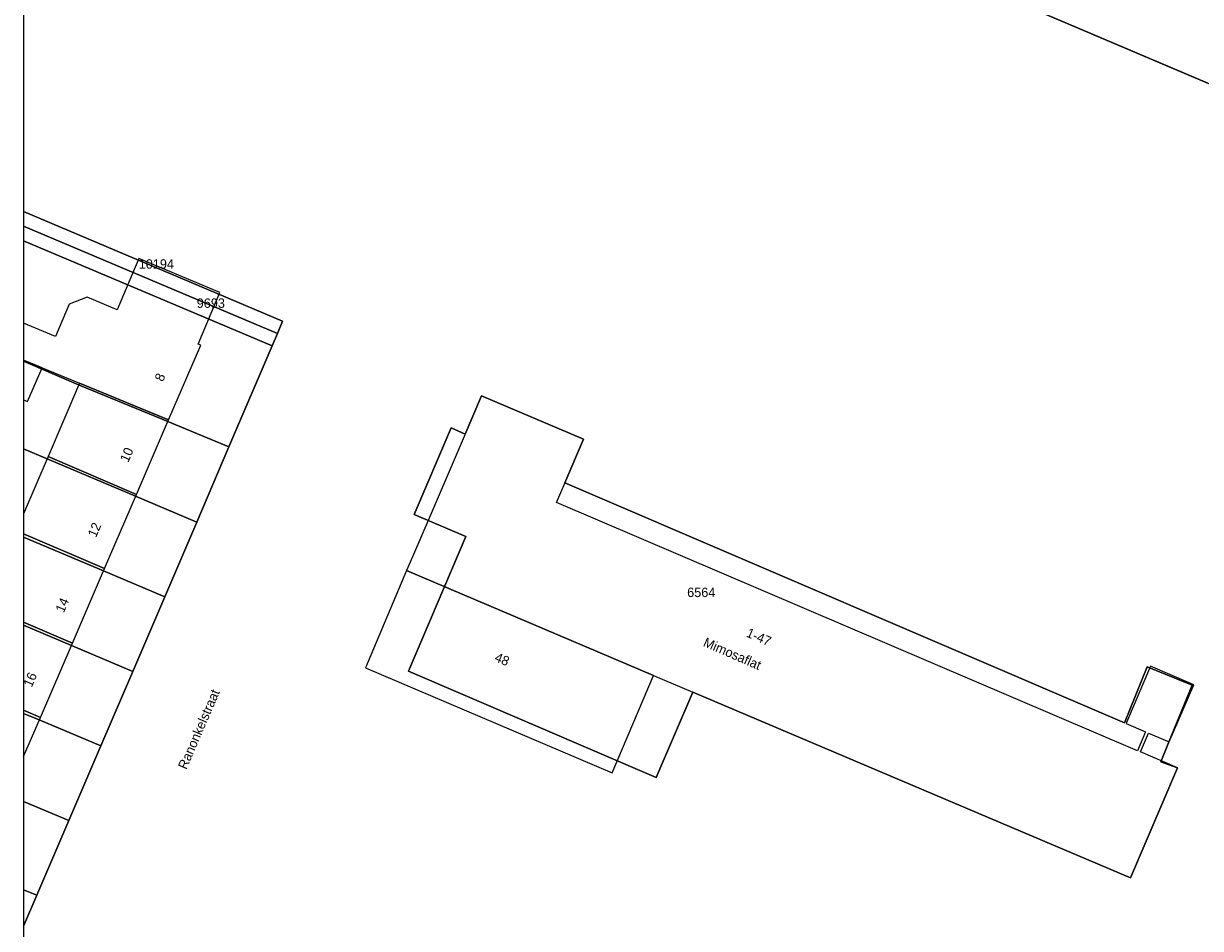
# Model space of a CAD drawing. Header units: metres. Extents: x 91564 to 92566, y 393362 to 394362.
# Tile 20 of 86: x 91564 to 91652, y 393846 to 393913. Entities that reach past the tile are written whole.
import ezdxf

# ---------------------------------------------------------------- set-up
doc = ezdxf.new("R2010")
doc.units = ezdxf.units.M
doc.linetypes.add('HIDDEN', pattern=[5.35, 2.675, -2.675])
for name, color, linetype in [('ADRES', 1, 'CONTINUOUS'), ('PAND', 1, 'CONTINUOUS'), ('PERCEEL', 7, 'CONTINUOUS'), ('PERCEELNUMMER', 7, 'CONTINUOUS'), ('TEC-RASTERVERDELING', 9, 'HIDDEN')]:
    doc.layers.add(name, color=color, linetype=linetype)

msp = doc.modelspace()

# ---------------------------------------------------------------- linework, layer by layer
at = {"layer": 'PAND'}
for points in [[(91626.741, 393931.121), (91628.047, 393934.194), (91620.444, 393937.416), (91619.252, 393934.633), (91617.227, 393929.903), (91618.051, 393929.554), (91619.889, 393928.774), (91617.744, 393923.784), (91617.671, 393923.615), (91668.556, 393901.988), (91672.02, 393910.138), (91669.259, 393911.311), (91669.85, 393912.701), (91671.416, 393912.036), (91673.218, 393916.279), (91670.536, 393917.418), (91670.006, 393917.643), (91668.238, 393913.484), (91668.203, 393913.401), (91669.639, 393912.791), (91669.048, 393911.401), (91626.116, 393929.648), (91626.741, 393931.121)], [(91577.422, 393889.67), (91579.026, 393893.473), (91573.038, 393896), (91571.432, 393892.195), (91569.199, 393893.137), (91567.883, 393892.607), (91566.865, 393890.234), (91564.497, 393891.216), (91564.497, 393888.467), (91565.872, 393887.901), (91568.639, 393886.762), (91575.219, 393884.052), (91577.605, 393889.593), (91577.422, 393889.67)], [(91565.872, 393887.901), (91564.497, 393888.467), (91564.497, 393885.545), (91564.784, 393885.423), (91565.872, 393887.901)], [(91575.219, 393884.052), (91568.639, 393886.762), (91566.316, 393881.351), (91572.849, 393878.547), (91575.219, 393884.052)], [(91604.574, 393879.426), (91605.934, 393882.62), (91598.393, 393885.843), (91597.184, 393883.028), (91597.102, 393882.837), (91594.58, 393876.962), (91593.278, 393873.925), (91592.847, 393872.909), (91611.116, 393865.159), (91645.924, 393850.393), (91646.405, 393850.189), (91649.881, 393858.33), (91647.141, 393859.501), (91647.734, 393860.89), (91649.279, 393860.23), (91651.089, 393864.47), (91647.889, 393865.836), (91646.114, 393861.679), (91646.079, 393861.597), (91647.532, 393860.976), (91646.939, 393859.587), (91603.947, 393877.954), (91604.574, 393879.426)], [(91572.849, 393878.547), (91566.316, 393881.351), (91564.497, 393877.114), (91564.497, 393875.629), (91570.488, 393873.062), (91572.849, 393878.547)], [(91570.488, 393873.062), (91564.497, 393875.629), (91564.497, 393869.101), (91568.113, 393867.546), (91570.488, 393873.062)], [(91592.847, 393872.909), (91589.795, 393865.722), (91608.046, 393857.95), (91611.116, 393865.159), (91592.847, 393872.909)], [(91568.113, 393867.546), (91564.497, 393869.101), (91564.497, 393862.589), (91565.746, 393862.049), (91568.113, 393867.546)], [(91565.746, 393862.049), (91564.497, 393862.589), (91564.497, 393859.148), (91565.746, 393862.049)]]:
    msp.add_lwpolyline(points, dxfattribs=at)
at = {"layer": 'PERCEEL'}
for points in [[(91615.433, 393928.899), (91618.284, 393935.229), (91619.324, 393934.761), (91620.54, 393937.58), (91627.955, 393934.335), (91626.582, 393931.113), (91668.065, 393913.465), (91669.84, 393917.655), (91673.075, 393916.285), (91671.3, 393912.095), (91670.692, 393910.659), (91671.92, 393910.18), (91668.455, 393902.03), (91617.67, 393923.615), (91619.21, 393927.198), (91615.433, 393928.899)], [(91671.92, 393910.18), (91670.692, 393910.659), (91671.3, 393912.095), (91673.075, 393916.285), (91669.84, 393917.655), (91668.065, 393913.465), (91626.582, 393931.113), (91627.955, 393934.335), (91620.54, 393937.58), (91619.324, 393934.761), (91618.284, 393935.229), (91615.433, 393928.899), (91619.21, 393927.198), (91617.67, 393923.615), (91668.455, 393902.03), (91671.92, 393910.18)], [(91564.497, 393916.979), (91564.497, 393899.476), (91583.672, 393891.357), (91583.28, 393890.443), (91582.887, 393889.526), (91579.688, 393882.058), (91577.309, 393876.502), (91574.941, 393870.975), (91572.575, 393865.451), (91570.216, 393859.943), (91567.846, 393854.412), (91565.48, 393848.889), (91564.497, 393846.595), (91564.497, 393662.76)], [(91564.497, 393898.396), (91583.28, 393890.443), (91583.672, 393891.357), (91564.497, 393899.476), (91564.497, 393898.396)], [(91564.497, 393897.308), (91582.887, 393889.526), (91583.28, 393890.443), (91564.497, 393898.396), (91564.497, 393897.308)], [(91564.497, 393888.406), (91568.565, 393886.663), (91575.168, 393883.929), (91579.688, 393882.058), (91582.887, 393889.526), (91564.497, 393897.308), (91564.497, 393888.406)], [(91564.497, 393881.913), (91566.241, 393881.176), (91572.791, 393878.409), (91577.309, 393876.502), (91579.688, 393882.058), (91575.168, 393883.929), (91568.565, 393886.663), (91564.497, 393888.406), (91564.497, 393881.913)], [(91592.995, 393865.47), (91597.231, 393875.423), (91593.406, 393877.049), (91596.133, 393883.459), (91597.186, 393883.012), (91598.393, 393885.835), (91605.93, 393882.62), (91604.561, 393879.399), (91645.963, 393861.646), (91647.65, 393865.79), (91650.965, 393864.44), (91649.28, 393860.3), (91648.658, 393858.772), (91649.88, 393858.33), (91646.405, 393850.185), (91614.018, 393863.923), (91611.301, 393857.601), (91592.995, 393865.47)], [(91597.186, 393883.012), (91596.133, 393883.459), (91593.406, 393877.049), (91597.231, 393875.423), (91592.995, 393865.47), (91611.301, 393857.601), (91614.018, 393863.923), (91646.405, 393850.185), (91649.88, 393858.33), (91648.658, 393858.772), (91649.28, 393860.3), (91650.965, 393864.44), (91647.65, 393865.79), (91645.963, 393861.646), (91604.561, 393879.399), (91605.93, 393882.62), (91598.393, 393885.835), (91597.186, 393883.012)], [(91577.309, 393876.502), (91572.791, 393878.409), (91566.241, 393881.176), (91564.497, 393881.913), (91564.497, 393875.388), (91570.414, 393872.889), (91574.941, 393870.975), (91577.309, 393876.502)], [(91574.941, 393870.975), (91570.414, 393872.889), (91564.497, 393875.388), (91564.497, 393868.864), (91568.037, 393867.369), (91572.575, 393865.451), (91574.941, 393870.975)], [(91572.575, 393865.451), (91568.037, 393867.369), (91564.497, 393868.864), (91564.497, 393862.349), (91565.664, 393861.858), (91570.216, 393859.943), (91572.575, 393865.451)], [(91570.216, 393859.943), (91565.664, 393861.858), (91564.497, 393862.349), (91564.497, 393855.827), (91567.846, 393854.412), (91570.216, 393859.943)], [(91564.497, 393849.304), (91565.48, 393848.889), (91567.846, 393854.412), (91564.497, 393855.827), (91564.497, 393849.304)], [(91564.497, 393846.595), (91565.48, 393848.889), (91564.497, 393849.304), (91564.497, 393846.595)]]:
    msp.add_lwpolyline(points, dxfattribs=at)
at = {"layer": 'TEC-RASTERVERDELING'}
msp.add_lwpolyline([(91564.497, 393362.049), (92564.497, 393362.049), (92564.497, 394362.049), (91564.497, 394362.049), (91564.497, 393362.049)], dxfattribs=at)

# ---------------------------------------------------------------- texts
at = {"layer": 'ADRES'}
for s, rotation, p in [('8', 66.698, (91574.81, 393886.837)), ('10', 66.704, (91572.243, 393880.862)), ('12', 66.704, (91569.86, 393875.311)), ('14', 66.704, (91567.471, 393869.743)), ('1-47', 336.904, (91617.915, 393868.044)), ('Mimosaflat', 336.503, (91614.735, 393867.348)), ('48', 337.001, (91599.3, 393866.234)), ('16', 66.704, (91565.102, 393864.228)), ('Ranonkelstraat', 66.698, (91576.545, 393858.146))]:
    msp.add_text(s, height=0.7, rotation=rotation, dxfattribs=at).set_placement(p)
at = {"layer": 'PERCEELNUMMER'}
for s, p in [('10194', (91573.025, 393895.241)), ('9693', (91577.315, 393892.345)), ('6564', (91613.606, 393870.95))]:
    msp.add_text(s, height=0.7, dxfattribs=at).set_placement(p)

doc.saveas('drawing.dxf')
